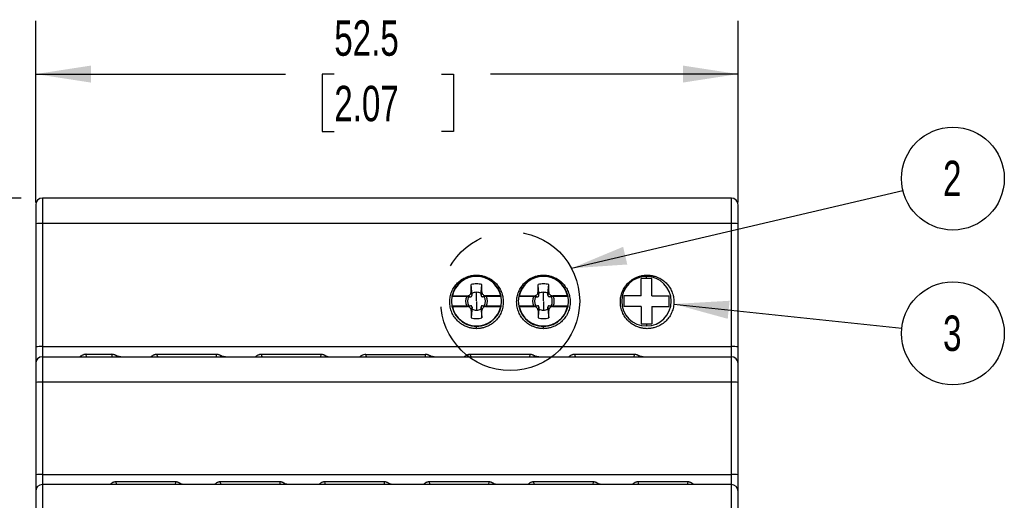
# Model space of a CAD drawing. Header units: millimetres. Extents: x 0 to 349, y 0 to 270.
# Tile 4 of 12: x 46 to 120, y 135 to 171. Entities that reach past the tile are written whole.
import ezdxf

# ---------------------------------------------------------------- set-up
doc = ezdxf.new("R2010")
doc.units = ezdxf.units.MM
doc.header["$LTSCALE"] = 1.25
doc.linetypes.add('CENTERX2', pattern=[20.32, 12.7, -2.54, 2.54, -2.54])
doc.layers.add('CENTER', color=40, linetype='CENTERX2')
doc.layers.add('DIMENSIONS', color=140, linetype='Continuous', lineweight=25)
doc.styles.add('SLDTEXTSTYLE0', font='TXT', dxfattribs={"width": 0.7})
doc.dimstyles.new('SLDDIMSTYLE0', dxfattribs={"dimtxt": 2.69751, "dimasz": 4.1275, "dimexe": 0, "dimexo": 0.0625, "dimgap": 0.674377, "dimtad": 0, "dimtih": 1, "dimtoh": 1, "dimdec": 1, "dimrnd": 1e-09, "dimzin": 12, "dimdsep": 46, "dimtxsty": 'SLDTEXTSTYLE0', "dimsah": 1, "dimcen": 0.09, "dimadec": 0, "dimazin": 3, "dimtfac": 1, "dimtdec": 1, "dimtofl": 0, "dimtmove": 0, "dimatfit": 3, "dimfxl": 0, "dimfrac": 2, "dimtolj": 1, "dimtzin": 12, "dimarcsym": 0})
doc.dimstyles.new('SLDDIMSTYLE1', dxfattribs={"dimtxt": 0.18, "dimasz": 4.1275, "dimexe": 0, "dimexo": 0.0625, "dimgap": 0, "dimtad": 0, "dimtih": 1, "dimtoh": 1, "dimdec": 0, "dimrnd": 1e-09, "dimzin": 0, "dimdsep": 46, "dimtxsty": 'Standard', "dimsah": 1, "dimcen": 0.09, "dimadec": 0, "dimazin": 0, "dimtfac": 4.1275, "dimtdec": 0, "dimtofl": 0, "dimtmove": 0, "dimatfit": 3, "dimfxl": 0, "dimfrac": 2, "dimtolj": 1, "dimtzin": 0, "dimarcsym": 0})

# ---------------------------------------------------------------- blocks, each defined once
blk = doc.blocks.new('_D')
at = {"layer": 'DIMENSIONS'}
for p, q in [((46.085, 157.401), (30.698, 157.401)), ((34.666, 157.401), (34.666, 116.659)), ((30.659, 111.768), (29.753, 111.768)), ((29.753, 111.768), (29.753, 107.48)), ((38.674, 111.768), (39.58, 111.768)), ((39.58, 111.768), (39.58, 107.48)), ((29.753, 107.48), (30.659, 107.48)), ((39.58, 107.48), (38.674, 107.48)), ((34.666, 69.901), (34.666, 106.876)), ((46.085, 69.901), (30.698, 69.901))]:
    blk.add_line(p, q, dxfattribs=at)
for points in [[(34.666, 157.401), (34.031, 153.273), (35.301, 153.273)], [(34.666, 69.901), (35.301, 74.028), (34.031, 74.028)]]:
    blk.add_solid(points, dxfattribs=at)
at = {"layer": 'DIMENSIONS', "char_height": 2.6458, "attachment_point": 1, "style": 'SLDTEXTSTYLE0'}
for s, insert in [('87.5', (30.659, 115.782)), ('3.44', (30.659, 110.891))]:
    blk.add_mtext(s, dxfattribs=dict(at, insert=insert))
blk = doc.blocks.new('_D_1')
at = {"layer": 'DIMENSIONS'}
for p, q in [((46.085, 157.401), (17.503, 157.401)), ((21.472, 157.401), (21.472, 116.659)), ((17.464, 111.768), (16.558, 111.768)), ((16.558, 111.768), (16.558, 107.48)), ((25.48, 111.768), (26.385, 111.768)), ((26.385, 111.768), (26.385, 107.48)), ((16.558, 107.48), (17.464, 107.48)), ((26.385, 107.48), (25.48, 107.48)), ((21.472, 65.101), (21.472, 106.876)), ((62.985, 65.101), (17.503, 65.101))]:
    blk.add_line(p, q, dxfattribs=at)
for points in [[(21.472, 157.401), (20.837, 153.273), (22.107, 153.273)], [(21.472, 65.101), (22.107, 69.228), (20.837, 69.228)]]:
    blk.add_solid(points, dxfattribs=at)
at = {"layer": 'DIMENSIONS', "char_height": 2.6458, "attachment_point": 1, "style": 'SLDTEXTSTYLE0'}
for s, insert in [('92.3', (17.464, 115.782)), ('3.63', (17.464, 110.891))]:
    blk.add_mtext(s, dxfattribs=dict(at, insert=insert))
blk = doc.blocks.new('_D_2')
at = {"layer": 'DIMENSIONS'}
for p, q in [((47.172, 157.067), (47.172, 170.636)), ((99.672, 157.067), (99.672, 170.636)), ((47.172, 166.668), (65.837, 166.668)), ((69.492, 166.668), (68.586, 166.668)), ((68.586, 166.668), (68.586, 162.38)), ((77.508, 166.668), (78.414, 166.668)), ((78.414, 166.668), (78.414, 162.38)), ((99.672, 166.668), (81.163, 166.668)), ((68.586, 162.38), (69.492, 162.38)), ((78.414, 162.38), (77.508, 162.38))]:
    blk.add_line(p, q, dxfattribs=at)
for points in [[(47.172, 166.668), (51.3, 166.033), (51.3, 167.303)], [(99.672, 166.668), (95.545, 167.303), (95.545, 166.033)]]:
    blk.add_solid(points, dxfattribs=at)
at = {"layer": 'DIMENSIONS', "char_height": 2.6458, "attachment_point": 1, "style": 'SLDTEXTSTYLE0'}
for s, insert in [('52.5', (69.492, 170.682)), ('2.07', (69.492, 165.791))]:
    blk.add_mtext(s, dxfattribs=dict(at, insert=insert))
blk = doc.blocks.new('SW_NOTE_0_1')
at = {"layer": 'DIMENSIONS', "color": 0}
blk.add_circle((3.741, 0.879), 3.843, dxfattribs=at)
at = {"layer": 'DIMENSIONS', "color": 0, "insert": (3.694, 2.214), "char_height": 2.646, "attachment_point": 2, "style": 'SLDTEXTSTYLE0'}
blk.add_mtext('2', dxfattribs=at)
blk = doc.blocks.new('SW_NOTE_0_2')
at = {"layer": 'DIMENSIONS', "color": 0}
blk.add_circle((3.822, -0.402), 3.843, dxfattribs=at)
at = {"layer": 'DIMENSIONS', "color": 0, "insert": (3.775, 0.932), "char_height": 2.646, "attachment_point": 2, "style": 'SLDTEXTSTYLE0'}
blk.add_mtext('3', dxfattribs=at)

msp = doc.modelspace()

# ---------------------------------------------------------------- linework, layer by layer
for p, q in [((47.172, 156.901), (47.172, 155.479)), ((47.672, 157.401), (47.672, 155.505)), ((99.172, 157.401), (47.672, 157.401)), ((99.172, 155.505), (99.172, 157.401)), ((99.672, 155.479), (99.672, 156.901)), ((47.172, 155.479), (47.172, 146.283)), ((47.672, 155.505), (47.672, 146.309)), ((99.172, 155.505), (47.672, 155.505)), ((99.172, 146.309), (99.172, 155.505)), ((99.672, 146.283), (99.672, 155.479)), ((80.122, 151.631), (80.122, 151.583)), ((85.122, 151.631), (85.122, 151.583)), ((79.722, 150.403), (79.722, 150.94)), ((80.522, 150.403), (80.522, 150.94)), ((84.722, 150.403), (84.722, 150.94)), ((85.522, 150.403), (85.522, 150.94)), ((92.822, 151.403), (92.822, 151.553)), ((79.786, 150.145), (79.722, 150.403)), ((80.122, 149.722), (80.122, 150.371)), ((80.522, 150.403), (80.458, 150.145)), ((84.786, 150.145), (84.722, 150.403)), ((85.122, 149.722), (85.122, 150.371)), ((85.522, 150.403), (85.458, 150.145)), ((79.386, 150.056), (78.275, 150.056)), ((78.316, 150.103), (79.422, 150.103)), ((79.422, 150.103), (79.68, 150.039)), ((80.122, 149.685), (80.122, 149.036)), ((80.564, 150.039), (80.822, 150.103)), ((81.928, 150.103), (80.822, 150.103)), ((81.969, 150.056), (80.858, 150.056)), ((84.386, 150.056), (83.275, 150.056)), ((83.316, 150.103), (84.422, 150.103)), ((84.422, 150.103), (84.68, 150.039)), ((85.122, 149.685), (85.122, 149.036)), ((85.564, 150.039), (85.822, 150.103)), ((86.928, 150.103), (85.822, 150.103)), ((86.969, 150.056), (85.858, 150.056)), ((78.275, 149.35), (79.386, 149.35)), ((78.316, 149.303), (79.422, 149.303)), ((79.68, 149.367), (79.422, 149.303)), ((79.722, 149.004), (79.786, 149.261)), ((79.722, 149.004), (79.722, 148.466)), ((80.458, 149.261), (80.522, 149.004)), ((80.522, 148.466), (80.522, 149.004)), ((80.822, 149.303), (80.564, 149.367)), ((80.822, 149.303), (81.928, 149.303)), ((80.858, 149.35), (81.969, 149.35)), ((83.275, 149.35), (84.386, 149.35)), ((83.316, 149.303), (84.422, 149.303)), ((84.68, 149.367), (84.422, 149.303)), ((84.722, 149.004), (84.786, 149.261)), ((84.722, 149.004), (84.722, 148.466)), ((85.458, 149.261), (85.522, 149.004)), ((85.522, 148.466), (85.522, 149.004)), ((85.822, 149.303), (85.564, 149.367)), ((85.822, 149.303), (86.928, 149.303)), ((85.858, 149.35), (86.969, 149.35)), ((92.822, 148.003), (92.822, 147.853)), ((80.122, 147.703), (80.122, 147.823)), ((85.122, 147.703), (85.122, 147.823)), ((47.172, 146.283), (47.172, 145.051)), ((47.672, 146.309), (47.672, 145.551)), ((47.672, 146.309), (99.172, 146.309)), ((50.94, 145.736), (52.864, 145.735)), ((50.966, 145.551), (50.94, 145.736)), ((52.864, 145.735), (52.853, 145.551)), ((60.673, 145.733), (56.231, 145.733)), ((56.293, 145.551), (56.231, 145.733)), ((60.673, 145.733), (60.663, 145.551)), ((68.482, 145.731), (64.041, 145.731)), ((64.102, 145.551), (64.041, 145.731)), ((68.482, 145.731), (68.472, 145.551)), ((71.849, 145.73), (76.289, 145.73)), ((71.91, 145.551), (71.849, 145.73)), ((76.289, 145.73), (76.279, 145.551)), ((84.095, 145.731), (79.654, 145.731)), ((79.715, 145.551), (79.654, 145.731)), ((84.095, 145.731), (84.085, 145.551)), ((91.902, 145.731), (87.461, 145.731)), ((87.522, 145.551), (87.461, 145.731)), ((91.902, 145.731), (91.891, 145.551)), ((99.172, 145.551), (99.172, 146.309)), ((99.672, 145.051), (99.672, 146.283)), ((47.172, 145.051), (47.172, 143.629)), ((47.672, 145.551), (47.672, 143.655)), ((47.672, 145.551), (99.172, 145.551)), ((53.204, 145.551), (53.209, 145.632)), ((61.013, 145.551), (61.018, 145.631)), ((68.822, 145.551), (68.826, 145.629)), ((76.628, 145.551), (76.633, 145.629)), ((84.435, 145.551), (84.439, 145.629)), ((92.241, 145.551), (92.246, 145.629)), ((99.172, 143.655), (99.172, 145.551)), ((99.672, 143.629), (99.672, 145.051)), ((47.172, 143.629), (47.172, 136.733)), ((47.672, 143.655), (47.672, 136.759)), ((99.172, 143.655), (47.672, 143.655)), ((99.172, 136.759), (99.172, 143.655)), ((99.672, 136.733), (99.672, 143.629)), ((47.172, 136.733), (47.172, 135.501)), ((47.672, 136.759), (47.672, 136.001)), ((47.672, 136.759), (99.172, 136.759)), ((57.615, 136.209), (53.162, 136.209)), ((53.233, 136.001), (53.162, 136.209)), ((57.615, 136.209), (57.602, 136.001)), ((65.421, 136.209), (60.968, 136.209)), ((61.039, 136.001), (60.968, 136.209)), ((65.421, 136.209), (65.409, 136.001)), ((73.227, 136.209), (68.775, 136.209)), ((68.846, 136.001), (68.775, 136.209)), ((73.227, 136.209), (73.215, 136.001)), ((81.034, 136.209), (76.581, 136.209)), ((76.652, 136.001), (76.581, 136.209)), ((81.034, 136.209), (81.022, 136.001)), ((88.84, 136.209), (84.388, 136.209)), ((84.459, 136.001), (84.388, 136.209)), ((88.84, 136.209), (88.828, 136.001)), ((95.906, 136.209), (92.194, 136.209)), ((92.265, 136.001), (92.194, 136.209)), ((95.906, 136.209), (95.877, 136.001)), ((99.172, 136.001), (99.172, 136.759)), ((99.672, 135.501), (99.672, 136.733)), ((47.172, 135.501), (47.172, 134.001)), ((47.672, 136.001), (47.672, 134.001)), ((99.172, 136.001), (47.672, 136.001)), ((57.952, 136.001), (57.958, 136.096)), ((65.759, 136.001), (65.764, 136.096)), ((73.565, 136.001), (73.571, 136.096)), ((81.372, 136.001), (81.377, 136.096)), ((89.178, 136.001), (89.184, 136.096)), ((96.372, 136.001), (96.372, 136.001)), ((99.172, 134.001), (99.172, 136.001)), ((99.672, 134.001), (99.672, 135.501))]:
    msp.add_line(p, q)
for centre, radius, start, end in [((47.672, 156.901), 0.5, 90, 180), ((99.172, 156.901), 0.5, 0, 90), ((47.547, 153.097), 2.411, 87.0366, 98.95519), ((99.297, 153.097), 2.411, 81.04481, 92.9634), ((80.122, 149.703), 1.88, 90, 270), ((80.122, 149.703), 1.85, 12.48689, 167.51311), ((80.122, 149.703), 1.3, 90, 107.92021), ((80.122, 149.703), 1.88, 270, 90), ((80.122, 149.703), 1.3, 72.07978, 90), ((85.122, 149.703), 1.88, 90, 270), ((85.122, 149.703), 1.85, 12.48689, 167.51311), ((85.122, 149.703), 1.3, 90, 107.92021), ((85.122, 149.703), 1.88, 270, 90), ((85.122, 149.703), 1.3, 72.07978, 90), ((92.822, 149.703), 1.85, 90, 270), ((92.822, 149.703), 1.85, 270, 90), ((80.122, 149.703), 0.667, 90, 120.45723), ((80.122, 149.703), 0.667, 59.54276, 90), ((85.122, 149.703), 0.667, 90, 120.45723), ((85.122, 149.703), 0.667, 59.54276, 90), ((80.122, 149.703), 0.816, 154.38424, 205.6159), ((80.122, 149.703), 0.667, 149.54276, 210.45682), ((80.122, 149.703), 0.667, 329.54294, 30.45682), ((80.122, 149.703), 0.816, 334.38398, 25.61589), ((85.122, 149.703), 0.816, 154.38424, 205.61589), ((85.122, 149.703), 0.667, 149.54276, 210.45682), ((85.122, 149.703), 0.667, 329.54294, 30.45682), ((85.122, 149.703), 0.816, 334.38398, 25.6159), ((80.122, 149.703), 1.85, 192.48689, 270), ((80.122, 149.703), 0.667, 239.54276, 270), ((80.122, 149.703), 1.85, 270, 347.51311), ((80.122, 149.703), 0.667, 270, 300.45723), ((85.122, 149.703), 1.85, 192.48689, 270), ((85.122, 149.703), 0.667, 239.54276, 270), ((85.122, 149.703), 1.85, 270, 347.51311), ((85.122, 149.703), 0.667, 270, 300.45723), ((80.122, 149.703), 1.3, 252.07978, 270), ((80.122, 149.703), 1.3, 270, 287.92021), ((85.122, 149.703), 1.3, 252.07978, 270), ((85.122, 149.703), 1.3, 270, 287.92021), ((47.547, 143.901), 2.411, 87.0366, 98.95519), ((99.297, 143.901), 2.411, 81.04481, 92.9634), ((47.672, 145.051), 0.5, 90, 180), ((99.172, 145.051), 0.5, 0, 90), ((47.547, 141.247), 2.411, 87.0366, 98.95519), ((99.297, 141.247), 2.411, 81.04481, 92.9634), ((47.547, 134.351), 2.411, 87.0366, 98.95519), ((99.297, 134.351), 2.411, 81.04481, 92.9634), ((47.672, 135.501), 0.5, 90, 180), ((99.172, 135.501), 0.5, 0, 90)]:
    msp.add_arc(centre, radius, start, end)
for points, knots in [([(80.122, 147.65), (80.078, 147.651), (79.991, 147.653), (79.861, 147.666), (79.733, 147.687), (79.606, 147.717), (79.48, 147.755), (79.276, 147.832), (79.004, 147.976), (78.699, 148.227), (78.448, 148.531), (78.263, 148.88), (78.147, 149.257), (78.11, 149.65), (78.147, 150.044), (78.263, 150.421), (78.448, 150.77), (78.699, 151.074), (79.004, 151.325), (79.314, 151.49), (79.604, 151.588), (79.861, 151.641), (80.035, 151.647), (80.122, 151.651)], [0, 0, 0, 0, 0.020925, 0.041686, 0.06237, 0.08307, 0.103875, 0.124876, 0.187453, 0.24987, 0.312356, 0.374903, 0.437424, 0.50004, 0.562567, 0.625169, 0.687622, 0.750185, 0.812517, 0.87518, 0.916931, 0.958296, 1, 1, 1, 1]), ([(80.122, 151.651), (80.166, 151.65), (80.253, 151.648), (80.383, 151.635), (80.512, 151.614), (80.638, 151.584), (80.764, 151.546), (80.968, 151.469), (81.24, 151.325), (81.545, 151.074), (81.796, 150.77), (81.981, 150.421), (82.097, 150.044), (82.135, 149.651), (82.097, 149.258), (81.981, 148.88), (81.796, 148.532), (81.545, 148.227), (81.24, 147.976), (80.93, 147.812), (80.64, 147.713), (80.383, 147.66), (80.209, 147.654), (80.122, 147.65)], [0, 0, 0, 0, 0.020925, 0.041686, 0.06237, 0.08307, 0.103875, 0.124876, 0.187453, 0.24987, 0.312356, 0.374903, 0.437424, 0.50004, 0.562567, 0.625169, 0.687622, 0.750185, 0.812517, 0.87518, 0.916931, 0.958296, 1, 1, 1, 1]), ([(85.122, 147.65), (85.078, 147.651), (84.991, 147.653), (84.861, 147.666), (84.733, 147.687), (84.606, 147.717), (84.48, 147.755), (84.276, 147.832), (84.004, 147.976), (83.699, 148.227), (83.448, 148.531), (83.263, 148.88), (83.147, 149.257), (83.11, 149.65), (83.147, 150.044), (83.263, 150.421), (83.448, 150.77), (83.699, 151.074), (84.004, 151.325), (84.314, 151.49), (84.604, 151.588), (84.861, 151.641), (85.035, 151.647), (85.122, 151.651)], [0, 0, 0, 0, 0.020925, 0.041686, 0.06237, 0.08307, 0.103875, 0.124876, 0.187453, 0.24987, 0.312356, 0.374903, 0.437424, 0.50004, 0.562567, 0.625169, 0.687622, 0.750185, 0.812517, 0.87518, 0.916931, 0.958296, 1, 1, 1, 1]), ([(85.122, 151.651), (85.166, 151.65), (85.253, 151.648), (85.383, 151.635), (85.512, 151.614), (85.638, 151.584), (85.764, 151.546), (85.968, 151.469), (86.24, 151.325), (86.545, 151.074), (86.796, 150.77), (86.981, 150.421), (87.097, 150.044), (87.135, 149.651), (87.097, 149.258), (86.981, 148.88), (86.796, 148.532), (86.545, 148.227), (86.24, 147.976), (85.93, 147.812), (85.64, 147.713), (85.383, 147.66), (85.209, 147.654), (85.122, 147.65)], [0, 0, 0, 0, 0.020925, 0.041686, 0.06237, 0.08307, 0.103875, 0.124876, 0.187453, 0.24987, 0.312356, 0.374903, 0.437424, 0.50004, 0.562567, 0.625169, 0.687622, 0.750185, 0.812517, 0.87518, 0.916931, 0.958296, 1, 1, 1, 1]), ([(92.872, 147.65), (92.828, 147.651), (92.741, 147.653), (92.611, 147.666), (92.483, 147.687), (92.356, 147.717), (92.23, 147.755), (92.026, 147.832), (91.754, 147.976), (91.449, 148.227), (91.198, 148.531), (91.013, 148.88), (90.897, 149.257), (90.86, 149.65), (90.897, 150.044), (91.013, 150.421), (91.198, 150.77), (91.449, 151.074), (91.754, 151.325), (92.064, 151.49), (92.354, 151.588), (92.611, 151.641), (92.785, 151.647), (92.872, 151.651)], [0, 0, 0, 0, 0.020925, 0.041686, 0.06237, 0.08307, 0.103875, 0.124876, 0.187453, 0.24987, 0.312356, 0.374903, 0.437424, 0.50004, 0.562567, 0.625169, 0.687622, 0.750185, 0.812517, 0.87518, 0.916931, 0.958296, 1, 1, 1, 1]), ([(92.872, 151.651), (92.916, 151.65), (93.003, 151.648), (93.133, 151.635), (93.262, 151.614), (93.388, 151.584), (93.514, 151.546), (93.718, 151.469), (93.99, 151.325), (94.295, 151.074), (94.546, 150.77), (94.731, 150.421), (94.847, 150.044), (94.885, 149.651), (94.847, 149.258), (94.731, 148.88), (94.546, 148.532), (94.295, 148.227), (93.99, 147.976), (93.68, 147.812), (93.39, 147.713), (93.133, 147.66), (92.959, 147.654), (92.872, 147.65)], [0, 0, 0, 0, 0.0209255, 0.0416856, 0.0623701, 0.0830698, 0.1038753, 0.1248759, 0.1874533, 0.2498698, 0.3123557, 0.3749026, 0.4374237, 0.50004, 0.5625667, 0.6251689, 0.687622, 0.7501855, 0.8125173, 0.8751799, 0.9169312, 0.9582956, 1, 1, 1, 1]), ([(79.422, 150.103), (79.435, 150.104), (79.461, 150.105), (79.499, 150.113), (79.56, 150.133), (79.64, 150.184), (79.695, 150.269), (79.719, 150.344), (79.721, 150.383), (79.722, 150.403)], [0, 0, 0, 0, 0.081067, 0.162841, 0.246651, 0.497689, 0.750022, 0.87513, 1, 1, 1, 1]), ([(80.522, 150.403), (80.523, 150.39), (80.523, 150.365), (80.531, 150.327), (80.552, 150.265), (80.603, 150.185), (80.688, 150.131), (80.763, 150.107), (80.802, 150.104), (80.822, 150.103)], [0, 0, 0, 0, 0.081067, 0.162841, 0.246651, 0.497689, 0.750022, 0.87513, 1, 1, 1, 1]), ([(84.422, 150.103), (84.435, 150.104), (84.461, 150.105), (84.499, 150.113), (84.56, 150.133), (84.64, 150.184), (84.695, 150.269), (84.719, 150.344), (84.721, 150.383), (84.722, 150.403)], [0, 0, 0, 0, 0.081067, 0.162841, 0.246651, 0.497689, 0.750022, 0.87513, 1, 1, 1, 1]), ([(85.522, 150.403), (85.523, 150.39), (85.523, 150.365), (85.531, 150.327), (85.552, 150.265), (85.603, 150.185), (85.688, 150.131), (85.763, 150.107), (85.802, 150.104), (85.822, 150.103)], [0, 0, 0, 0, 0.081067, 0.162841, 0.246651, 0.497689, 0.750022, 0.87513, 1, 1, 1, 1]), ([(80.858, 150.056), (80.83, 150.054), (80.777, 150.049), (80.723, 150.044), (80.697, 150.042)], [0, 0, 0, 0, 0.527706, 1, 1, 1, 1]), ([(85.858, 150.056), (85.83, 150.054), (85.777, 150.049), (85.723, 150.044), (85.697, 150.042)], [0, 0, 0, 0, 0.5277063, 1, 1, 1, 1]), ([(79.386, 149.35), (79.414, 149.353), (79.467, 149.358), (79.521, 149.363), (79.547, 149.365)], [0, 0, 0, 0, 0.527706, 1, 1, 1, 1]), ([(79.722, 149.004), (79.722, 149.016), (79.721, 149.042), (79.713, 149.08), (79.693, 149.142), (79.641, 149.221), (79.557, 149.276), (79.481, 149.3), (79.442, 149.302), (79.422, 149.303)], [0, 0, 0, 0, 0.081067, 0.1628415, 0.246651, 0.4976887, 0.7500217, 0.87513, 1, 1, 1, 1]), ([(80.822, 149.303), (80.809, 149.303), (80.783, 149.302), (80.745, 149.294), (80.683, 149.273), (80.603, 149.222), (80.549, 149.136), (80.525, 149.061), (80.523, 149.023), (80.522, 149.004)], [0, 0, 0, 0, 0.0814073, 0.1635329, 0.2477203, 0.5012159, 0.7542419, 0.8772715, 1, 1, 1, 1]), ([(80.697, 149.365), (80.723, 149.363), (80.777, 149.358), (80.83, 149.353), (80.858, 149.35)], [0, 0, 0, 0, 0.472298, 1, 1, 1, 1]), ([(84.386, 149.35), (84.414, 149.353), (84.467, 149.358), (84.521, 149.363), (84.547, 149.365)], [0, 0, 0, 0, 0.527706, 1, 1, 1, 1]), ([(84.722, 149.004), (84.722, 149.016), (84.721, 149.042), (84.713, 149.08), (84.693, 149.142), (84.641, 149.221), (84.557, 149.276), (84.481, 149.3), (84.442, 149.302), (84.422, 149.303)], [0, 0, 0, 0, 0.081067, 0.162841, 0.246651, 0.497689, 0.750022, 0.87513, 1, 1, 1, 1]), ([(85.822, 149.303), (85.809, 149.303), (85.783, 149.302), (85.746, 149.294), (85.684, 149.274), (85.604, 149.223), (85.549, 149.138), (85.525, 149.062), (85.523, 149.023), (85.522, 149.004)], [0, 0, 0, 0, 0.081067, 0.1628415, 0.246651, 0.4976887, 0.7500217, 0.87513, 1, 1, 1, 1]), ([(85.697, 149.365), (85.723, 149.363), (85.777, 149.358), (85.83, 149.353), (85.858, 149.35)], [0, 0, 0, 0, 0.472298, 1, 1, 1, 1]), ([(50.94, 145.736), (50.922, 145.735), (50.886, 145.734), (50.832, 145.725), (50.771, 145.71), (50.698, 145.681), (50.622, 145.644), (50.556, 145.604), (50.508, 145.573), (50.478, 145.554), (50.474, 145.552), (50.472, 145.55)], [0, 0, 0, 0, 0.0664362, 0.1353053, 0.2074676, 0.3169937, 0.4607558, 0.602421, 0.7417143, 0.8759354, 1, 1, 1, 1]), ([(53.209, 145.632), (53.193, 145.64), (53.168, 145.653), (53.126, 145.674), (53.086, 145.69), (53.028, 145.711), (52.955, 145.73), (52.893, 145.734), (52.864, 145.735)], [0, 0, 0, 0, 0.171592, 0.28411, 0.421175, 0.54393, 0.782681, 1, 1, 1, 1]), ([(56.231, 145.733), (56.212, 145.732), (56.175, 145.731), (56.119, 145.722), (56.058, 145.706), (55.99, 145.679), (55.922, 145.644), (55.866, 145.607), (55.822, 145.576), (55.794, 145.555), (55.79, 145.552), (55.789, 145.551)], [0, 0, 0, 0, 0.0726654, 0.1453044, 0.2189387, 0.3294804, 0.4603293, 0.5887989, 0.7228442, 0.8687835, 1, 1, 1, 1]), ([(61.018, 145.631), (61.002, 145.639), (60.977, 145.652), (60.935, 145.672), (60.895, 145.689), (60.837, 145.709), (60.764, 145.728), (60.703, 145.731), (60.673, 145.733)], [0, 0, 0, 0, 0.171498, 0.284712, 0.422232, 0.544921, 0.783045, 1, 1, 1, 1]), ([(64.041, 145.731), (64.022, 145.73), (63.985, 145.729), (63.929, 145.72), (63.868, 145.704), (63.8, 145.678), (63.732, 145.643), (63.676, 145.606), (63.632, 145.576), (63.603, 145.555), (63.6, 145.552), (63.598, 145.551)], [0, 0, 0, 0, 0.072883, 0.145725, 0.219529, 0.33019, 0.460958, 0.589356, 0.72326, 0.869112, 1, 1, 1, 1]), ([(68.826, 145.629), (68.811, 145.637), (68.786, 145.65), (68.744, 145.67), (68.704, 145.687), (68.646, 145.707), (68.573, 145.726), (68.512, 145.729), (68.482, 145.731)], [0, 0, 0, 0, 0.171407, 0.284675, 0.422133, 0.544825, 0.782904, 1, 1, 1, 1]), ([(71.849, 145.73), (71.849, 145.73), (71.792, 145.73), (71.672, 145.71), (71.555, 145.652), (71.483, 145.606), (71.439, 145.576), (71.41, 145.555), (71.407, 145.552), (71.405, 145.551)], [0, 0, 0, 0, 0.00088, 0.219752, 0.460307, 0.588887, 0.72296, 0.86899, 1, 1, 1, 1]), ([(76.633, 145.629), (76.618, 145.637), (76.593, 145.65), (76.55, 145.67), (76.51, 145.687), (76.453, 145.707), (76.38, 145.726), (76.319, 145.729), (76.289, 145.73)], [0, 0, 0, 0, 0.17141, 0.285192, 0.423075, 0.545712, 0.783325, 1, 1, 1, 1]), ([(79.654, 145.731), (79.635, 145.73), (79.598, 145.729), (79.542, 145.72), (79.481, 145.704), (79.413, 145.678), (79.345, 145.643), (79.289, 145.606), (79.245, 145.576), (79.216, 145.555), (79.213, 145.552), (79.211, 145.551)], [0, 0, 0, 0, 0.0728833, 0.145725, 0.2195292, 0.3301897, 0.4609579, 0.5893557, 0.7232599, 0.8691124, 1, 1, 1, 1]), ([(84.439, 145.629), (84.424, 145.637), (84.399, 145.65), (84.357, 145.67), (84.317, 145.687), (84.259, 145.707), (84.186, 145.726), (84.125, 145.729), (84.095, 145.731)], [0, 0, 0, 0, 0.171407, 0.284675, 0.422133, 0.544825, 0.782904, 1, 1, 1, 1]), ([(87.461, 145.731), (87.442, 145.73), (87.404, 145.729), (87.349, 145.72), (87.287, 145.704), (87.219, 145.678), (87.152, 145.643), (87.095, 145.606), (87.051, 145.576), (87.023, 145.555), (87.019, 145.552), (87.017, 145.551)], [0, 0, 0, 0, 0.072883, 0.145725, 0.219529, 0.33019, 0.460958, 0.589356, 0.72326, 0.869112, 1, 1, 1, 1]), ([(92.246, 145.629), (92.231, 145.637), (92.205, 145.65), (92.163, 145.67), (92.123, 145.687), (92.066, 145.707), (91.993, 145.726), (91.931, 145.729), (91.902, 145.731)], [0, 0, 0, 0, 0.171407, 0.284675, 0.422133, 0.544825, 0.782904, 1, 1, 1, 1]), ([(53.544, 145.551), (53.514, 145.552), (53.454, 145.553), (53.368, 145.569), (53.286, 145.594), (53.234, 145.619), (53.209, 145.632)], [0, 0, 0, 0, 0.259936, 0.511969, 0.757983, 1, 1, 1, 1]), ([(61.351, 145.551), (61.321, 145.552), (61.261, 145.553), (61.176, 145.569), (61.094, 145.593), (61.043, 145.618), (61.018, 145.631)], [0, 0, 0, 0, 0.259803, 0.511815, 0.757887, 1, 1, 1, 1]), ([(68.826, 145.629), (68.848, 145.619), (68.895, 145.596), (68.972, 145.572), (69.061, 145.554), (69.124, 145.552), (69.157, 145.551)], [0, 0, 0, 0, 0.21032, 0.446987, 0.710172, 1, 1, 1, 1]), ([(76.964, 145.551), (76.934, 145.551), (76.875, 145.553), (76.79, 145.569), (76.709, 145.593), (76.658, 145.617), (76.633, 145.629)], [0, 0, 0, 0, 0.259672, 0.511665, 0.757792, 1, 1, 1, 1]), ([(84.77, 145.551), (84.74, 145.551), (84.682, 145.553), (84.597, 145.569), (84.515, 145.593), (84.465, 145.617), (84.439, 145.629)], [0, 0, 0, 0, 0.259674, 0.511667, 0.757793, 1, 1, 1, 1]), ([(92.576, 145.551), (92.547, 145.551), (92.488, 145.553), (92.403, 145.569), (92.322, 145.593), (92.271, 145.617), (92.246, 145.629)], [0, 0, 0, 0, 0.2596735, 0.5116665, 0.7577933, 1, 1, 1, 1]), ([(53.162, 136.209), (53.143, 136.209), (53.105, 136.207), (53.048, 136.197), (52.987, 136.179), (52.918, 136.147), (52.851, 136.107), (52.795, 136.065), (52.754, 136.029), (52.729, 136.005), (52.729, 136.002), (52.729, 136.001)], [0, 0, 0, 0, 0.07061, 0.14148, 0.213853, 0.322128, 0.453835, 0.583317, 0.718727, 0.865464, 1, 1, 1, 1]), ([(57.958, 136.096), (57.943, 136.104), (57.918, 136.119), (57.876, 136.141), (57.836, 136.16), (57.779, 136.182), (57.706, 136.204), (57.644, 136.208), (57.615, 136.209)], [0, 0, 0, 0, 0.173006, 0.285961, 0.423909, 0.545718, 0.784493, 1, 1, 1, 1]), ([(60.968, 136.209), (60.949, 136.209), (60.911, 136.207), (60.855, 136.197), (60.793, 136.179), (60.725, 136.147), (60.658, 136.107), (60.602, 136.065), (60.56, 136.029), (60.535, 136.005), (60.536, 136.002), (60.536, 136.001)], [0, 0, 0, 0, 0.07061, 0.14148, 0.213853, 0.322128, 0.453835, 0.583317, 0.718727, 0.865464, 1, 1, 1, 1]), ([(65.764, 136.096), (65.749, 136.104), (65.724, 136.119), (65.682, 136.141), (65.643, 136.16), (65.585, 136.182), (65.513, 136.204), (65.45, 136.208), (65.421, 136.209)], [0, 0, 0, 0, 0.173006, 0.285961, 0.423909, 0.545718, 0.784493, 1, 1, 1, 1]), ([(68.775, 136.209), (68.756, 136.209), (68.718, 136.207), (68.661, 136.197), (68.599, 136.179), (68.531, 136.147), (68.464, 136.107), (68.408, 136.065), (68.367, 136.029), (68.342, 136.005), (68.342, 136.002), (68.342, 136.001)], [0, 0, 0, 0, 0.07061, 0.14148, 0.213853, 0.322128, 0.453835, 0.583317, 0.718727, 0.865464, 1, 1, 1, 1]), ([(73.571, 136.096), (73.556, 136.104), (73.531, 136.119), (73.489, 136.141), (73.449, 136.16), (73.392, 136.182), (73.319, 136.204), (73.257, 136.208), (73.227, 136.209)], [0, 0, 0, 0, 0.173006, 0.285961, 0.423909, 0.545718, 0.784493, 1, 1, 1, 1]), ([(76.581, 136.209), (76.562, 136.209), (76.524, 136.207), (76.468, 136.197), (76.406, 136.179), (76.338, 136.147), (76.271, 136.107), (76.215, 136.065), (76.173, 136.029), (76.148, 136.005), (76.148, 136.002), (76.149, 136.001)], [0, 0, 0, 0, 0.07061, 0.14148, 0.213853, 0.322128, 0.453835, 0.583317, 0.718727, 0.865464, 1, 1, 1, 1]), ([(81.377, 136.096), (81.362, 136.104), (81.337, 136.119), (81.295, 136.141), (81.255, 136.16), (81.198, 136.182), (81.125, 136.204), (81.063, 136.208), (81.034, 136.209)], [0, 0, 0, 0, 0.1730062, 0.2859613, 0.4239089, 0.5457179, 0.7844935, 1, 1, 1, 1]), ([(84.388, 136.209), (84.369, 136.209), (84.33, 136.207), (84.274, 136.197), (84.212, 136.179), (84.144, 136.147), (84.077, 136.107), (84.021, 136.065), (83.98, 136.029), (83.955, 136.005), (83.955, 136.002), (83.955, 136.001)], [0, 0, 0, 0, 0.07061, 0.14148, 0.213853, 0.322128, 0.453835, 0.583317, 0.718727, 0.865464, 1, 1, 1, 1]), ([(89.184, 136.096), (89.169, 136.104), (89.144, 136.119), (89.102, 136.141), (89.062, 136.16), (89.005, 136.182), (88.932, 136.204), (88.87, 136.208), (88.84, 136.209)], [0, 0, 0, 0, 0.173006, 0.285961, 0.423909, 0.545718, 0.784493, 1, 1, 1, 1]), ([(92.194, 136.209), (92.175, 136.209), (92.137, 136.207), (92.081, 136.197), (92.019, 136.179), (91.951, 136.147), (91.884, 136.107), (91.828, 136.065), (91.786, 136.029), (91.761, 136.005), (91.761, 136.002), (91.762, 136.001)], [0, 0, 0, 0, 0.07061, 0.14148, 0.213853, 0.322128, 0.453835, 0.583317, 0.718727, 0.865464, 1, 1, 1, 1]), ([(96.372, 136.001), (96.371, 136.002), (96.37, 136.004), (96.357, 136.014), (96.332, 136.033), (96.288, 136.065), (96.223, 136.108), (96.148, 136.151), (96.068, 136.184), (95.988, 136.205), (95.933, 136.208), (95.906, 136.209)], [0, 0, 0, 0, 0.083098, 0.170314, 0.26196, 0.403993, 0.546789, 0.685208, 0.796909, 0.901604, 1, 1, 1, 1]), ([(58.317, 136.001), (58.291, 136.001), (58.239, 136.003), (58.164, 136.014), (58.092, 136.033), (58.023, 136.06), (57.979, 136.084), (57.958, 136.096)], [0, 0, 0, 0, 0.209774, 0.413508, 0.612316, 0.807391, 1, 1, 1, 1]), ([(66.124, 136.001), (66.097, 136.001), (66.045, 136.003), (65.97, 136.014), (65.898, 136.033), (65.829, 136.06), (65.786, 136.084), (65.764, 136.096)], [0, 0, 0, 0, 0.209774, 0.413508, 0.612316, 0.807391, 1, 1, 1, 1]), ([(73.93, 136.001), (73.904, 136.001), (73.852, 136.003), (73.776, 136.014), (73.704, 136.033), (73.636, 136.06), (73.592, 136.084), (73.571, 136.096)], [0, 0, 0, 0, 0.209774, 0.413508, 0.612316, 0.807391, 1, 1, 1, 1]), ([(81.737, 136.001), (81.71, 136.001), (81.658, 136.003), (81.583, 136.014), (81.511, 136.033), (81.442, 136.06), (81.399, 136.084), (81.377, 136.096)], [0, 0, 0, 0, 0.209774, 0.413508, 0.612316, 0.807391, 1, 1, 1, 1]), ([(89.543, 136.001), (89.517, 136.001), (89.465, 136.003), (89.389, 136.014), (89.317, 136.033), (89.249, 136.06), (89.205, 136.084), (89.184, 136.096)], [0, 0, 0, 0, 0.209774, 0.413508, 0.612316, 0.807391, 1, 1, 1, 1])]:
    msp.add_open_spline(points, degree=3, knots=knots)
for points in [[(79.784, 150.279), (79.782, 150.3), (79.778, 150.345), (79.771, 150.42), (79.763, 150.503), (79.755, 150.595), (79.745, 150.698), (79.734, 150.811), (79.726, 150.896), (79.722, 150.94)], [(80.46, 150.279), (80.462, 150.3), (80.466, 150.345), (80.473, 150.42), (80.481, 150.503), (80.489, 150.595), (80.499, 150.698), (80.51, 150.812), (80.518, 150.896), (80.522, 150.94)], [(84.784, 150.279), (84.782, 150.3), (84.778, 150.345), (84.771, 150.42), (84.763, 150.503), (84.755, 150.595), (84.745, 150.698), (84.734, 150.811), (84.726, 150.896), (84.722, 150.94)], [(85.46, 150.279), (85.462, 150.3), (85.466, 150.345), (85.473, 150.42), (85.481, 150.503), (85.489, 150.595), (85.499, 150.698), (85.51, 150.812), (85.518, 150.896), (85.522, 150.94)], [(92.822, 151.403), (92.777, 151.403), (92.688, 151.403), (92.555, 151.403), (92.466, 151.403), (92.422, 151.403)], [(92.422, 150.103), (92.422, 150.124), (92.422, 150.167), (92.422, 150.232), (92.422, 150.301), (92.422, 150.375), (92.422, 150.457), (92.422, 150.549), (92.422, 150.654), (92.422, 150.772), (92.422, 150.904), (92.422, 151.052), (92.422, 151.217), (92.422, 151.339), (92.422, 151.403)], [(93.222, 151.403), (93.178, 151.403), (93.089, 151.403), (92.956, 151.403), (92.867, 151.403), (92.822, 151.403)], [(93.222, 150.103), (93.222, 150.124), (93.222, 150.166), (93.222, 150.231), (93.222, 150.3), (93.222, 150.374), (93.222, 150.456), (93.222, 150.548), (93.222, 150.653), (93.222, 150.772), (93.222, 150.905), (93.222, 151.053), (93.222, 151.218), (93.222, 151.34), (93.222, 151.403)], [(79.68, 150.039), (79.685, 150.039), (79.694, 150.039), (79.706, 150.042), (79.718, 150.045), (79.729, 150.049), (79.74, 150.055), (79.749, 150.061), (79.757, 150.068), (79.764, 150.077), (79.771, 150.086), (79.776, 150.096), (79.781, 150.107), (79.784, 150.119), (79.786, 150.132), (79.786, 150.141), (79.786, 150.145)], [(79.786, 150.145), (79.786, 150.159), (79.785, 150.188), (79.785, 150.232), (79.784, 150.263), (79.784, 150.279)], [(80.458, 150.145), (80.458, 150.159), (80.459, 150.188), (80.46, 150.232), (80.46, 150.263), (80.46, 150.279)], [(80.458, 150.145), (80.458, 150.141), (80.458, 150.132), (80.46, 150.119), (80.464, 150.107), (80.468, 150.096), (80.473, 150.086), (80.48, 150.077), (80.487, 150.068), (80.495, 150.061), (80.505, 150.055), (80.515, 150.049), (80.526, 150.045), (80.538, 150.042), (80.55, 150.039), (80.559, 150.039), (80.564, 150.039)], [(84.68, 150.039), (84.685, 150.039), (84.694, 150.039), (84.706, 150.042), (84.718, 150.045), (84.729, 150.049), (84.74, 150.055), (84.749, 150.061), (84.757, 150.068), (84.764, 150.077), (84.771, 150.086), (84.776, 150.096), (84.781, 150.107), (84.784, 150.119), (84.786, 150.132), (84.786, 150.141), (84.786, 150.145)], [(84.786, 150.145), (84.786, 150.159), (84.785, 150.188), (84.785, 150.232), (84.784, 150.263), (84.784, 150.279)], [(85.458, 150.145), (85.458, 150.159), (85.459, 150.188), (85.46, 150.232), (85.46, 150.263), (85.46, 150.279)], [(85.458, 150.145), (85.458, 150.141), (85.458, 150.132), (85.46, 150.119), (85.464, 150.107), (85.468, 150.096), (85.473, 150.086), (85.48, 150.077), (85.487, 150.068), (85.495, 150.061), (85.505, 150.055), (85.515, 150.049), (85.526, 150.045), (85.538, 150.042), (85.55, 150.039), (85.559, 150.039), (85.564, 150.039)], [(79.386, 150.056), (79.405, 150.054), (79.441, 150.051), (79.495, 150.046), (79.53, 150.043), (79.547, 150.042)], [(79.547, 150.042), (79.562, 150.041), (79.593, 150.041), (79.638, 150.04), (79.666, 150.039), (79.68, 150.039)], [(80.697, 150.042), (80.65, 150.041), (80.606, 150.04), (80.564, 150.039)], [(84.386, 150.056), (84.405, 150.054), (84.441, 150.051), (84.495, 150.046), (84.53, 150.043), (84.547, 150.042)], [(84.547, 150.042), (84.562, 150.041), (84.593, 150.041), (84.638, 150.04), (84.666, 150.039), (84.68, 150.039)], [(85.697, 150.042), (85.65, 150.041), (85.606, 150.04), (85.564, 150.039)], [(91.122, 150.103), (91.122, 150.014), (91.122, 149.837), (91.122, 149.57), (91.122, 149.392), (91.122, 149.303)], [(92.422, 150.103), (92.401, 150.103), (92.359, 150.103), (92.294, 150.103), (92.226, 150.103), (92.151, 150.103), (92.069, 150.103), (91.977, 150.103), (91.872, 150.103), (91.753, 150.103), (91.621, 150.103), (91.472, 150.103), (91.308, 150.103), (91.186, 150.103), (91.122, 150.103)], [(93.222, 150.103), (93.243, 150.103), (93.286, 150.103), (93.351, 150.103), (93.419, 150.103), (93.494, 150.103), (93.576, 150.103), (93.668, 150.103), (93.772, 150.103), (93.89, 150.103), (94.023, 150.103), (94.171, 150.103), (94.336, 150.103), (94.458, 150.103), (94.522, 150.103)], [(94.522, 149.303), (94.522, 149.392), (94.522, 149.57), (94.522, 149.837), (94.522, 150.014), (94.522, 150.103)], [(79.547, 149.365), (79.594, 149.366), (79.638, 149.367), (79.68, 149.367)], [(79.786, 149.261), (79.786, 149.266), (79.786, 149.275), (79.784, 149.288), (79.781, 149.3), (79.776, 149.311), (79.771, 149.321), (79.764, 149.33), (79.757, 149.338), (79.749, 149.345), (79.74, 149.352), (79.729, 149.357), (79.718, 149.362), (79.706, 149.365), (79.694, 149.367), (79.685, 149.368), (79.68, 149.367)], [(79.784, 149.128), (79.782, 149.107), (79.778, 149.062), (79.771, 148.987), (79.763, 148.904), (79.755, 148.811), (79.745, 148.709), (79.734, 148.595), (79.726, 148.511), (79.722, 148.466)], [(79.786, 149.261), (79.786, 149.247), (79.785, 149.219), (79.785, 149.175), (79.784, 149.144), (79.784, 149.128)], [(80.564, 149.367), (80.559, 149.368), (80.55, 149.367), (80.538, 149.365), (80.526, 149.362), (80.515, 149.357), (80.505, 149.352), (80.495, 149.345), (80.487, 149.338), (80.48, 149.33), (80.473, 149.321), (80.468, 149.311), (80.464, 149.3), (80.46, 149.288), (80.458, 149.275), (80.458, 149.266), (80.458, 149.261)], [(80.46, 149.128), (80.46, 149.144), (80.46, 149.174), (80.459, 149.219), (80.458, 149.247), (80.458, 149.261)], [(80.46, 149.128), (80.462, 149.107), (80.466, 149.062), (80.473, 148.987), (80.481, 148.904), (80.489, 148.812), (80.499, 148.709), (80.51, 148.595), (80.518, 148.511), (80.522, 148.466)], [(80.564, 149.367), (80.606, 149.367), (80.65, 149.366), (80.697, 149.365)], [(84.547, 149.365), (84.594, 149.366), (84.638, 149.367), (84.68, 149.367)], [(84.786, 149.261), (84.786, 149.266), (84.786, 149.275), (84.784, 149.288), (84.781, 149.3), (84.776, 149.311), (84.771, 149.321), (84.764, 149.33), (84.757, 149.338), (84.749, 149.345), (84.74, 149.352), (84.729, 149.357), (84.718, 149.362), (84.706, 149.365), (84.694, 149.367), (84.685, 149.368), (84.68, 149.367)], [(84.784, 149.128), (84.782, 149.107), (84.778, 149.062), (84.771, 148.987), (84.763, 148.904), (84.755, 148.811), (84.745, 148.709), (84.734, 148.595), (84.726, 148.511), (84.722, 148.466)], [(84.786, 149.261), (84.786, 149.247), (84.785, 149.219), (84.785, 149.175), (84.784, 149.144), (84.784, 149.128)], [(85.564, 149.367), (85.559, 149.368), (85.55, 149.367), (85.538, 149.365), (85.526, 149.362), (85.515, 149.357), (85.505, 149.352), (85.495, 149.345), (85.487, 149.338), (85.48, 149.33), (85.473, 149.321), (85.468, 149.311), (85.464, 149.3), (85.46, 149.288), (85.458, 149.275), (85.458, 149.266), (85.458, 149.261)], [(85.46, 149.128), (85.46, 149.144), (85.46, 149.174), (85.459, 149.219), (85.458, 149.247), (85.458, 149.261)], [(85.46, 149.128), (85.462, 149.107), (85.466, 149.062), (85.473, 148.987), (85.481, 148.904), (85.489, 148.812), (85.499, 148.709), (85.51, 148.595), (85.518, 148.511), (85.522, 148.466)], [(85.564, 149.367), (85.606, 149.367), (85.65, 149.366), (85.697, 149.365)], [(92.422, 149.303), (92.401, 149.303), (92.358, 149.303), (92.293, 149.303), (92.225, 149.303), (92.15, 149.303), (92.068, 149.303), (91.976, 149.303), (91.872, 149.303), (91.754, 149.303), (91.621, 149.303), (91.473, 149.303), (91.308, 149.303), (91.186, 149.303), (91.122, 149.303)], [(92.422, 149.303), (92.422, 149.283), (92.422, 149.24), (92.422, 149.176), (92.422, 149.107), (92.422, 149.032), (92.422, 148.95), (92.422, 148.858), (92.422, 148.753), (92.422, 148.635), (92.422, 148.502), (92.422, 148.354), (92.422, 148.189), (92.422, 148.067), (92.422, 148.003)], [(93.222, 149.303), (93.222, 149.282), (93.222, 149.239), (93.222, 149.175), (93.222, 149.106), (93.222, 149.032), (93.222, 148.949), (93.222, 148.857), (93.222, 148.753), (93.222, 148.635), (93.222, 148.503), (93.222, 148.354), (93.222, 148.189), (93.222, 148.067), (93.222, 148.003)], [(93.222, 149.303), (93.243, 149.303), (93.285, 149.303), (93.35, 149.303), (93.418, 149.303), (93.493, 149.303), (93.575, 149.303), (93.667, 149.303), (93.772, 149.303), (93.891, 149.303), (94.023, 149.303), (94.172, 149.303), (94.337, 149.303), (94.458, 149.303), (94.522, 149.303)], [(92.422, 148.003), (92.466, 148.003), (92.555, 148.003), (92.688, 148.003), (92.777, 148.003), (92.822, 148.003)], [(92.822, 148.003), (92.867, 148.003), (92.956, 148.003), (93.089, 148.003), (93.178, 148.003), (93.222, 148.003)]]:
    msp.add_open_spline(points, degree=3)
at = {"layer": 'CENTER'}
msp.add_circle((82.645, 149.71), 5.188, dxfattribs=at)

# ---------------------------------------------------------------- block references
at = {"layer": 'DIMENSIONS'}
for name, p in [('SW_NOTE_0_1', (111.988, 157.982)), ('SW_NOTE_0_2', (111.907, 147.7))]:
    msp.add_blockref(name, p, dxfattribs=at)

# ---------------------------------------------------------------- dimensions: what is measured, and where the dimension line sits
for base, p1, p2, angle, picture, middle in [((99.672, 166.668), (47.172, 155.479), (99.672, 155.479), 0, '_D_2', (73.5, 166.668)), ((21.472, 157.401), (64.572, 65.101), (47.672, 157.401), 90, '_D_1', (21.472, 111.768)), ((34.666, 157.401), (47.672, 69.901), (47.672, 157.401), 90, '_D', (34.666, 111.768))]:
    dim = msp.add_linear_dim(base=base, p1=p1, p2=p2, angle=angle, dimstyle='SLDDIMSTYLE0', dxfattribs=at)
    dim.commit()
    dim.dimension.update_dxf_attribs({"geometry": picture, "text_midpoint": middle, "dimtype": 160})

# ---------------------------------------------------------------- leaders
for points in [[(87.218, 152.161), (111.988, 157.982)], [(94.866, 149.493), (111.907, 147.7)]]:
    msp.add_leader(points, dimstyle='SLDDIMSTYLE1', dxfattribs=at)

doc.saveas('drawing.dxf')
